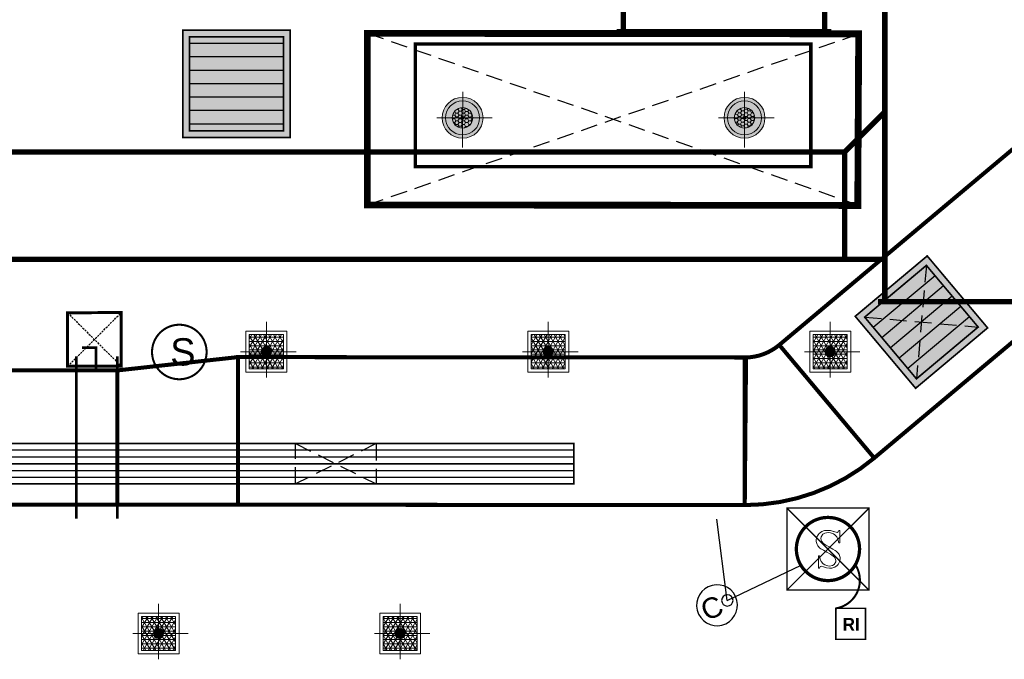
# Model space of a CAD drawing. Header units: millimetres. Extents: x -115221 to 194496, y -122556 to 375476.
# Tile 3 of 169: x 103453 to 107120, y -122556 to -120173. Entities that reach past the tile are written whole.
import ezdxf

# ---------------------------------------------------------------- set-up
doc = ezdxf.new("R2010")
doc.units = ezdxf.units.MM
doc.set_wipeout_variables(frame=1)
for name, pattern in [('CONTINOUS', [0]), ('DASHED', [0.75, 0.5, -0.25]), ('HIDDEN', [0.375, 0.25, -0.125])]:
    doc.linetypes.add(name, pattern=pattern)
for name, color, linetype in [('AC-EX DUCT', 6, 'Continuous'), ('AC-FA DUCT', 82, 'Continuous'), ('AC-RA GRILLE', 1, 'Continuous'), ('AC-SA DUCT', 150, 'Continuous'), ('AC-SA GRILLE', 5, 'Continuous'), ('AC-TRAP DOOR', 36, 'Continuous'), ('AC-VALVE STATION', 7, 'Continuous'), ('ELEC_RISPONSE INDICATOR', 84, 'CONTINOUS'), ('ELEC_SMOKE DETECTOR', 6, 'CONTINOUS'), ('LIGHTING A', 7, 'Continuous'), ('WWDS_TEXT_CKT NO.', 7, 'Continuous')]:
    doc.layers.add(name, color=color, linetype=linetype)
for name, color, linetype, lineweight in [('AC-VCD', 1, 'Continuous', 20), ('ELE-CCTV CAMERA', 6, 'Continuous', 25), ('ELE-SMOKE DETECTOR', 6, 'Continuous', 20), ('LIGHTING LAYOUT', 5, 'Continuous', 0), ('SMOKE DETECTOR', 6, 'Continuous', 18)]:
    doc.layers.add(name, color=color, linetype=linetype, lineweight=lineweight)
doc.styles.add('ARIAL', font='GOTHICB.TTF')
doc.styles.get("Standard").update_dxf_attribs({"font": 'arial.ttf'})

# ---------------------------------------------------------------- blocks, each defined once
blk = doc.blocks.new('SA LINEAR GRILLE 90x6')
at = {"linetype": 'Continuous'}
blk.add_wipeout([(-60.05, 3), (72.72, 3), (72.72, -3), (-60.05, -3)], dxfattribs=at).translate(0, 0, 0).dxf.layer = 'AC-SA GRILLE'
blk.add_wipeout([(72.72, -3), (-60.05, -3), (-60.05, 3), (72.72, 3)]).translate(0, 0, 0).dxf.layer = 'AC-SA GRILLE'
at = {"layer": 'AC-SA GRILLE', "const_width": 0.25, "elevation": 0}
blk.add_lwpolyline([(72.72, -3), (-60.05, -3), (-60.05, 3), (72.72, 3)], close=True, dxfattribs=at)
at = {"layer": 'AC-SA GRILLE', "color": 8}
for points in [[(-60.05, 0), (72.72, 0), (72.72, 2), (-60.05, 2)], [(-60.05, -1), (72.72, -1), (72.72, 1), (-60.05, 1)], [(72.72, 0), (-60.05, 0), (-60.05, -2), (72.72, -2)]]:
    blk.add_lwpolyline(points, close=True, dxfattribs=at)
blk = doc.blocks.new('A$Ccaf01b8e')
at = {"layer": 'AC-SA GRILLE', "transparency": 33554457}
h = blk.add_hatch(color=256, dxfattribs=at)
h.dxf.hatch_style = 1
h.paths.add_polyline_path([(-175, 175), (175, 175), (175, -175), (-175, -175)])
at = {"layer": 'AC-SA DUCT', "linetype": 'HIDDEN', "ltscale": 250}
for p, q in [((150, 150), (-150, -150)), ((-150, 150), (150, -150))]:
    blk.add_line(p, q, dxfattribs=at)
at = {"layer": 'AC-SA DUCT', "linetype": 'HIDDEN', "ltscale": 250, "const_width": 0.857}
blk.add_lwpolyline([(-150, 150), (150, 150), (150, -150), (-150, -150)], close=True, dxfattribs=at)
at = {"layer": 'AC-SA GRILLE', "color": 8}
for p, q in [((150, 100), (-150, 100)), ((150, 50), (-150, 50)), ((150, 0), (-150, 0)), ((150, -50), (-150, -50)), ((150, -100), (-150, -100))]:
    blk.add_line(p, q, dxfattribs=at)
at = {"layer": 'AC-SA GRILLE', "const_width": 6.25}
for points in [[(-175, 175), (175, 175), (175, -175), (-175, -175)], [(-150, 150), (150, 150), (150, -150), (-150, -150)]]:
    blk.add_lwpolyline(points, close=True, dxfattribs=at)
blk = doc.blocks.new('*U360')
at = {"layer": 'AC-VCD', "const_width": 0.403}
for points in [[(21.76, 0), (-2.07, 0)], [(0, 0), (0, -6)], [(19.69, -6), (19.69, 0)], [(0, -3.1), (-3.35, -3.1), (-3.35, -5.18)], [(21.76, -6), (-2.07, -6)]]:
    blk.add_lwpolyline(points, dxfattribs=at)
blk = doc.blocks.new('A$C1f2f5c9e')
at = {"layer": 'AC-RA GRILLE', "transparency": 33554457}
h = blk.add_hatch(color=256, dxfattribs=at)
h.dxf.hatch_style = 1
h.paths.add_polyline_path([(-200, 200), (200, 200), (200, -200), (-200, -200)])
at = {"layer": 'AC-RA GRILLE', "color": 8}
for p, q in [((175, 150), (-175, 150)), ((175, 100), (-175, 100)), ((175, 50), (-175, 50)), ((175, 0), (-175, 0)), ((175, -50), (-175, -50)), ((175, -100), (-175, -100)), ((175, -150), (-175, -150))]:
    blk.add_line(p, q, dxfattribs=at)
at = {"layer": 'AC-RA GRILLE', "const_width": 6.25}
for points in [[(-200, 200), (200, 200), (200, -200), (-200, -200)], [(-175, 175), (175, 175), (175, -175), (-175, -175)]]:
    blk.add_lwpolyline(points, close=True, dxfattribs=at)
blk = doc.blocks.new('A$Ce7ba4ce5')
at = {"layer": 'AC-EX DUCT', "const_width": 20}
for points in [[(-2713.8, -2917.2), (-1963.8, -2917.2), (-1963.8, -7476.3), (-1938.8, -7476.3), (-2738.8, -7476.3), (-2713.8, -7476.3)], [(-2863.8, -7319.3), (-2713.8, -7319.3), (-2713.8, -6769.3), (-2863.8, -6919.3)], [(-6333, -6919.3), (-2863.8, -6919.3), (-2863.8, -7319.3), (-6333, -7319.3)]]:
    blk.add_lwpolyline(points, close=True, dxfattribs=at)
at = {"layer": 'AC-FA DUCT', "const_width": 20}
blk.add_lwpolyline([(-3687.8, -3043.5), (-3712.8, -3043.5), (-2912.8, -3043.5), (-2937.8, -3043.5), (-2938.1, -6471), (-2913.1, -6471), (-3713.1, -6471), (-3688.1, -6471)], close=True, dxfattribs=at)
at = {"layer": 'AC-SA DUCT', "const_width": 15}
blk.add_lwpolyline([(-1523.3, -6309.1), (-1169.8, -6730.5), (-2753.4, -8059.3), (-3106.9, -7637.9)], close=True, dxfattribs=at)
blk.add_lwpolyline([(-3235.5, -7684.7, 0.176327), (-3106.9, -7637.9), (-2753.4, -8059.3, -0.176327), (-3235.5, -8234.7), (-3230.7, -7684.7)], format="xyb", dxfattribs=at)
at = {"layer": 'AC-TRAP DOOR', "linetype": 'HIDDEN', "ltscale": 250}
for p, q in [((-2811.4, -7118.1, 0), (-4640.9, -6476.6, 0)), ((-4640.9, -7116.1, 0), (-2811.2, -6478.6, 0))]:
    blk.add_line(p, q, dxfattribs=at)
at = {"layer": 'AC-TRAP DOOR', "linetype": 'HIDDEN', "ltscale": 30}
for p, q in [((-5757.5, -7718), (-5557.5, -7517.3)), ((-5757.5, -7518.1), (-5557.5, -7717.3))]:
    blk.add_line(p, q, dxfattribs=at)
at = {"layer": 'AC-TRAP DOOR', "const_width": 25.4, "elevation": 0}
blk.add_lwpolyline([(-2814.6, -7118.1), (-4641, -7116.1), (-4640.9, -6476.6), (-2811.2, -6478.6)], close=True, dxfattribs=at)
at = {"layer": 'AC-TRAP DOOR', "const_width": 11.1}
blk.add_lwpolyline([(-5757.5, -7716.6), (-5757.5, -7518), (-5557.5, -7517.3), (-5557.5, -7717.3)], close=True, dxfattribs=at)
at = {"layer": 'AC-VALVE STATION', "color": 20, "linetype": 'Continuous', "lineweight": 20, "const_width": 12.7, "elevation": 0}
blk.add_lwpolyline([(-2989.5, -6516.8), (-4462.7, -6516.8), (-4462.7, -6974), (-2989.5, -6974)], close=True, dxfattribs=at)
at = {"layer": 'AC-RA GRILLE'}
blk.add_blockref('A$C1f2f5c9e', (-5128.6, -6664.8), dxfattribs=at)
at = {"layer": 'AC-SA GRILLE', "rotation": 39.99999268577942}
blk.add_blockref('A$Ccaf01b8e', (-2577.6, -7552.8), dxfattribs=at)
at = {"layer": 'AC-SA GRILLE', "xscale": 24.99999999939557, "yscale": 24.99999999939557, "zscale": 24.99999999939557}
blk.add_blockref('SA LINEAR GRILLE 90x6', (-5690.1, -8080.5, 0), dxfattribs=at)
at = {"layer": 'AC-SA DUCT', "linetype": 'HIDDEN', "ltscale": 250}
for p, q in [((-4908.7, -8005.5, 0), (-4608.7, -8155.5, 0)), ((-4608.7, -8005.5, 0), (-4908.7, -8155.5, 0))]:
    blk.add_line(p, q, dxfattribs=at)
at = {"layer": 'AC-SA DUCT', "const_width": 15}
for points in [[(-5572.6, -7732.9), (-5122.6, -7683.2), (-5122.6, -8233.2), (-5572.6, -8233.2)], [(-3235.5, -8234.7), (-5122.6, -8233.2), (-5122.6, -7683.2), (-3235.5, -7684.7)], [(-6769.8, -7732.9), (-5572.6, -7732.9), (-5572.6, -8232.9), (-6769.8, -8232.9)]]:
    blk.add_lwpolyline(points, close=True, dxfattribs=at)
at = {"layer": 'AC-SA DUCT', "linetype": 'HIDDEN', "ltscale": 250, "elevation": 0}
blk.add_lwpolyline([(-4908.7, -8005.5), (-4608.7, -8005.5), (-4608.7, -8155.5), (-4908.7, -8155.5)], close=True, dxfattribs=at)
at = {"layer": 'AC-SA DUCT', "lineweight": 0, "ltscale": 10, "xscale": 25.4, "yscale": 25.4, "zscale": 25.4, "rotation": 269.9999999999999}
blk.add_blockref('*U360', (-5572.6, -7732.9), dxfattribs=at)
blk = doc.blocks.new('SDARFWER')
at = {"layer": 'LIGHTING LAYOUT', "ltscale": 500}
h = blk.add_hatch(dxfattribs=at)
h.set_pattern_fill('NET3', color=5, scale=4.999611, angle=360, style=0, double=1)
h.set_pattern_definition([(360, (2.9359, -0.5842), (1e-12, 0.624951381), []), (60, (2.9359, -0.5842), (-0.541223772, 0.31247569), []), (120, (2.9359, -0.5842), (-0.541223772, -0.31247569), [])])
h.paths.add_polyline_path([(37586.18, -7476.36), (37583.68, -7476.36), (37583.68, -7478.11, -0.414214), (37584.43, -7478.86), (37586.18, -7478.86)])
h.paths.add_polyline_path([(37583.68, -7476.36), (37581.18, -7476.36), (37581.18, -7478.86), (37582.93, -7478.86, -0.414214), (37583.68, -7478.11)])
h.paths.add_polyline_path([(37583.68, -7479.61, -0.414214), (37582.93, -7478.86), (37581.18, -7478.86), (37581.18, -7481.36), (37583.68, -7481.36)])
h.paths.add_polyline_path([(37586.18, -7478.86), (37584.43, -7478.86, -0.414214), (37583.68, -7479.61), (37583.68, -7481.36), (37586.18, -7481.36)])
at = {"layer": 'LIGHTING LAYOUT'}
blk.add_hatch(color=5, dxfattribs=at).paths.add_polyline_path([(37582.93, -7478.86, 1), (37584.43, -7478.86, 1)])
at = {"layer": 'LIGHTING LAYOUT', "color": 5, "ltscale": 500}
for p, q in [((37583.68, -7475.07), (37583.68, -7483.22)), ((37583.68, -7483.22), (37583.68, -7475.07)), ((37579.32, -7478.86), (37587.47, -7478.86))]:
    blk.add_line(p, q, dxfattribs=at)
at = {"layer": 'LIGHTING LAYOUT', "color": 5, "linetype": 'CONTINOUS', "ltscale": 0.5}
for points in [[(37580.68, -7475.86), (37586.68, -7475.86), (37586.68, -7481.86), (37580.68, -7481.86)], [(37581.18, -7476.36), (37586.18, -7476.36), (37586.18, -7481.36), (37581.18, -7481.36)]]:
    blk.add_lwpolyline(points, close=True, dxfattribs=at)
at = {"layer": 'LIGHTING LAYOUT', "color": 5}
blk.add_circle((37583.68, -7478.86), 0.75, dxfattribs=at)
blk.add_circle((37583.68, -7478.86), 0.75, dxfattribs=at)
blk = doc.blocks.new('W DEWDD')
at = {"layer": 'LIGHTING LAYOUT', "ltscale": 500}
h = blk.add_hatch(color=143, dxfattribs=at)
h.dxf.hatch_style = 1
h.paths.add_polyline_path([(68223.8, -15975.13, 1), (68217.8, -15975.13, 1)])
h = blk.add_hatch(dxfattribs=at)
h.set_pattern_fill('HONEY', scale=0.10001)
h.set_pattern_definition([(0, (-60816.22137, -37945.08163), (0.4762963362, 0.2749898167), [0.3175308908, -0.6350617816]), (120, (-60816.22137, -37945.08163), (-0.47629633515, 0.2749898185), [0.3175308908, -0.6350617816]), (60, (-60816.22137, -37945.08163), (1.04e-09, 0.5499796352), [-0.6350617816, 0.3175308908])])
edge = h.paths.add_edge_path()
edge.add_arc((68220.8, -15975.13), 1.5, 0, 360)
h = blk.add_hatch(color=7, dxfattribs=at)
h.dxf.hatch_style = 1
edge = h.paths.add_edge_path()
edge.add_arc((68220.8, -15975.13), 0.239, 0, 360)
at = {"layer": 'LIGHTING LAYOUT', "color": 7, "ltscale": 500}
for p, q in [((68220.8, -15978.92), (68220.8, -15970.77)), ((68220.8, -15970.77), (68220.8, -15978.92)), ((68225.15, -15975.13), (68217.01, -15975.13))]:
    blk.add_line(p, q, dxfattribs=at)
for radius in [3, 2.5, 1.5, 0.239]:
    blk.add_circle((68220.8, -15975.13), radius, dxfattribs=at)
blk = doc.blocks.new('A$C2a5c69ef')
at = {"layer": 'LIGHTING A', "transparency": 33554687, "xscale": -25.40000000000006, "yscale": 25.40000000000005, "zscale": 25.40000000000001, "rotation": 179.6956773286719}
for p in [(-1729532.3, -403351), (-1728482.3, -403351)]:
    blk.add_blockref('W DEWDD', p, dxfattribs=at)
at = {"layer": 'LIGHTING A', "color": 5, "lineweight": 0, "xscale": 25.4, "yscale": 25.4, "zscale": 25.4, "rotation": 180}
for p in [(959301.5, -197626.6), (960351.5, -197626.6), (961401.5, -197626.6), (958900, -198676.6), (959800, -198676.6)]:
    blk.add_blockref('SDARFWER', p, dxfattribs=at)
blk = doc.blocks.new('A$C535D7DF1')
at = {"layer": 'ELE-SMOKE DETECTOR', "const_width": 0.3}
blk.add_lwpolyline([(0, -4, 1), (0, 4, 1)], format="xyb", close=True, dxfattribs=at)
at = {"layer": 'ELE-SMOKE DETECTOR'}
blk.add_text('S', height=4, dxfattribs=at).set_placement((-1.34, -1.98))
blk = doc.blocks.new('AFC & RI')
at = {"color": 1, "lineweight": 0}
for points in [[(-0.22, 2.67), (-0.52, 2.65), (-0.93, 2.52), (-1.27, 2.28), (-1.41, 2.14), (-1.62, 1.77), (-1.69, 1.34), (-1.67, 1.19), (-1.54, 0.78), (-1.45, 0.62), (-1.14, 0.3), (-1.02, 0.22), (-0.68, 0), (-0.22, -0.27), (-0.17, -0.3), (0.32, -0.58), (0.57, -0.74), (0.61, -0.77), (0.89, -1.1), (0.99, -1.48), (0.95, -1.69), (0.72, -2.05), (0.44, -2.22), (-0.01, -2.3)], [(-1.27, -2.3), (-1.28, -2.3), (-1.27, -2.3), (-0.81, -2.41), (-0.75, -2.44), (-0.34, -2.55), (0.07, -2.58), (0.47, -2.55), (0.87, -2.41), (1.21, -2.17), (1.38, -1.98), (1.58, -1.61), (1.65, -1.19), (1.64, -1.03), (1.51, -0.62), (1.42, -0.46), (1.12, -0.14), (0.98, -0.04), (0.64, 0.17), (0.16, 0.44), (0.15, 0.44), (-0.36, 0.73), (-0.72, 0.98), (-0.94, 1.19), (-0.96, 1.2), (-1.1, 1.6), (-1.07, 1.77), (-0.85, 2.14), (-0.64, 2.28), (-0.21, 2.38)], [(0.92, 2.38), (0.63, 2.47), (0.2, 2.62), (-0.22, 2.67)], [(-0.21, 2.38), (0.03, 2.35), (0.45, 2.2), (0.66, 2.05), (0.94, 1.73), (1.08, 1.4), (1.18, 0.93), (1.32, 0.93), (1.32, 2.67)], [(1.32, 2.67), (1.18, 2.67), (1.08, 2.44), (0.92, 2.38)], [(-1.5, -0.86), (-1.64, -0.86), (-1.64, -2.58), (-1.5, -2.58), (-1.42, -2.36), (-1.28, -2.3), (-1.27, -2.3)], [(-0.01, -2.3), (-0.34, -2.26), (-0.75, -2.12), (-0.96, -1.98), (-1.24, -1.67), (-1.39, -1.35), (-1.5, -0.86)]]:
    blk.add_lwpolyline(points, dxfattribs=at)
at = {"layer": 'ELEC_SMOKE DETECTOR', "color": 1, "linetype": 'Continuous', "ltscale": 0.25, "const_width": 0.457}
blk.add_lwpolyline([(0, 4.38, 0.999999), (0, -4.38, 0.414214), (4.38, 0, 0.414213), (0, 4.38, 1.000001)], format="xyb", dxfattribs=at)
blk = doc.blocks.new('rhrt')
at = {"layer": 'ELEC_SMOKE DETECTOR', "color": 2, "linetype": 'Continuous', "xscale": 1.057860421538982, "yscale": 1.057860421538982, "zscale": 1.057860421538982, "rotation": 180}
blk.add_blockref('AFC & RI', (-8484.47, 5073.32), dxfattribs=at)
blk = doc.blocks.new('RI')
at = {"ltscale": 0.25, "const_width": 0.63}
blk.add_lwpolyline([(-6.18, 12.8), (6.18, 12.8), (6.18, 0), (-6.18, 0)], close=True, dxfattribs=at)
at = {"style": 'ARIAL'}
blk.add_text('RI', height=5.276, dxfattribs=at).set_placement((-3.32, 3.55, 28.44))
blk = doc.blocks.new('CCTV - W')
at = {"layer": 'ELE-CCTV CAMERA', "color": 3}
for points in [[(20927.62, -37394.85), (20933.1, -37384.17)], [(20927.62, -37394.85), (20919.18, -37386.31)]]:
    blk.add_lwpolyline(points, dxfattribs=at)
blk.add_lwpolyline([(20930.9, -37398.16, -1), (20926.68, -37393.9, -1), (20930.9, -37398.16, -2.414214)], format="xyb", dxfattribs=at)
at = {"layer": 'ELE-CCTV CAMERA'}
blk.add_circle((20927.62, -37394.85), 0.837, dxfattribs=at)
at = {"layer": 'ELE-CCTV CAMERA', "color": 3}
blk.add_circle((20927.62, -37394.85), 0.837, dxfattribs=at)
blk.add_text('C', height=3, rotation=134.6787, dxfattribs=at).set_placement((20931.51, -37396.67))
blk = doc.blocks.new('A$C997a23df')
at = {"layer": 'ELEC_RISPONSE INDICATOR', "linetype": 'Continuous', "const_width": 7.62}
blk.add_lwpolyline([(-2823.5, -8457.8, -0.541322), (-2896.6, -8620.2, 5.518919)], format="xyb", dxfattribs=at)
blk.add_blockref('A$Ce7ba4ce5', (0, -0.6))
at = {"layer": 'ELEC_RISPONSE INDICATOR', "color": 2, "linetype": 'Continuous', "xscale": 8.986268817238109, "yscale": 8.986268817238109, "zscale": 8.986268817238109}
blk.add_blockref('RI', (-2841.1, -8735.3, 0), dxfattribs=at)
at = {"layer": 'WWDS_TEXT_CKT NO.', "color": 32, "const_width": 5.08}
blk.add_lwpolyline([(-3078, -8551.5), (-2773.2, -8551.5), (-2773.2, -8246.7), (-3078, -8246.7)], close=True, dxfattribs=at)
at = {"layer": 'WWDS_TEXT_CKT NO.', "color": 32, "linetype": 'DASHED', "lineweight": 30, "ltscale": 50, "const_width": 5.08}
for points in [[(-3078, -8246.7), (-2773.2, -8551.5)], [(-2773.2, -8246.7), (-3078, -8551.5)]]:
    blk.add_lwpolyline(points, dxfattribs=at)
blk.add_blockref('A$C2a5c69ef', (-9693.3, -0.1))
at = {"layer": 'ELE-CCTV CAMERA', "xscale": -25.39999999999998, "yscale": 25.39999999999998, "zscale": 25.4, "rotation": 340.1126369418}
blk.add_blockref('CCTV - W', (819665.8, 703771.5), dxfattribs=at)
at = {"layer": 'ELE-SMOKE DETECTOR', "xscale": 25.4, "yscale": 25.4, "zscale": 25.4}
blk.add_blockref('A$C535D7DF1', (-5341.4, -7664.8), dxfattribs=at)
at = {"layer": 'SMOKE DETECTOR', "xscale": 25.4, "yscale": 25.4, "zscale": 25.4}
blk.add_blockref('rhrt', (212579.9, -137261.3), dxfattribs=at)

msp = doc.modelspace()

# ---------------------------------------------------------------- block references
msp.add_blockref('A$C997a23df', (109388.5, -113746.3))

doc.saveas('drawing.dxf')
